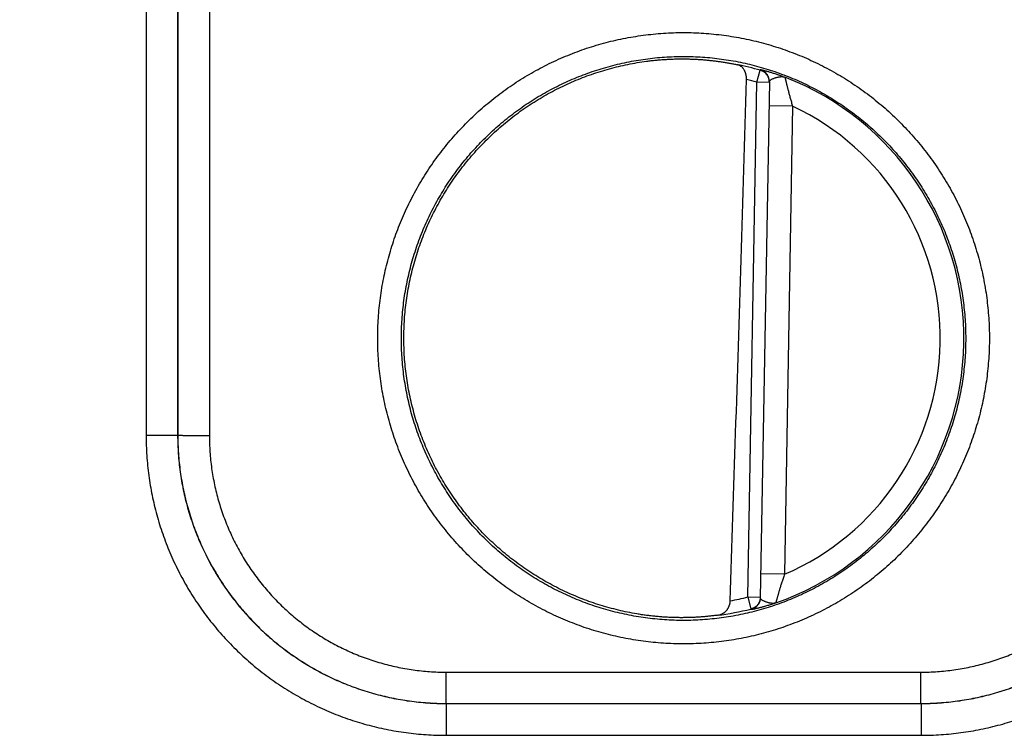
# Model space of a CAD drawing. Header units: inches. Extents: x 0 to 34, y 0 to 22.
# Tile 24 of 112: x 22.15 to 22.774, y 7.685 to 8.138. Entities that reach past the tile are written whole.
import ezdxf

# ---------------------------------------------------------------- set-up
doc = ezdxf.new("R2010")
doc.units = ezdxf.units.IN
doc.header["$LTSCALE"] = 1.87
doc.header["$MEASUREMENT"] = 0
doc.layers.get('0').update_dxf_attribs({"linetype": 'CONTINUOUS'})
doc.layers.add('DIMENSIONS', color=7, linetype='CONTINUOUS')
doc.styles.get("Standard").update_dxf_attribs({"font": 'txt', "width": 0.8})
doc.dimstyles.new('DIMSTYLE_1', dxfattribs={"dimtxt": 0.125, "dimasz": 0.18, "dimexe": 0.18, "dimexo": 0.0625, "dimgap": 0.09, "dimtad": 0, "dimtih": 1, "dimtoh": 1, "dimdec": 3, "dimzin": 4, "dimdsep": 46, "dimtxsty": 'STANDARD', "dimblk": '_FILLED', "dimblk1": '_FILLED', "dimblk2": '_FILLED', "dimcen": 0.09, "dimadec": 0, "dimazin": 0, "dimtp": 0.01, "dimtm": 0.01, "dimtfac": 1, "dimtdec": 3, "dimtofl": 0, "dimtmove": 0, "dimatfit": 3, "dimldrblk": '_FILLED', "dimfxl": 1, "dimtolj": 1, "dimtzin": 4, "dimarcsym": 0})

# ---------------------------------------------------------------- blocks, each defined once
blk = doc.blocks.new('_FILLED')
at = {"color": 0, "linetype": 'BYBLOCK'}
blk.add_solid([(0, 0), (-1, 0.1736), (-1, -0.1736)], dxfattribs=at)
blk = doc.blocks.new('*D11')
at = {"layer": 'DIMENSIONS', "color": 2, "linetype": 'CONTINUOUS'}
for p, q in [((18.23312, 8.17462), (18.23312, 9.35505)), ((26.11345, 7.99058), (26.11345, 9.35505)), ((18.23312, 9.23005), (21.41529, 9.23005)), ((26.11345, 9.23005), (22.96529, 9.23005))]:
    blk.add_line(p, q, dxfattribs=at)
at = {"layer": 'DIMENSIONS', "color": 2, "linetype": 'CONTINUOUS', "xscale": 0.18, "yscale": 0.18, "zscale": 0.18, "rotation": 180}
blk.add_blockref('_FILLED', (18.23312, 9.23005), dxfattribs=at)
at = {"layer": 'DIMENSIONS', "color": 2, "linetype": 'CONTINUOUS', "xscale": 0.18, "yscale": 0.18, "zscale": 0.18}
blk.add_blockref('_FILLED', (26.11345, 9.23005), dxfattribs=at)
at = {"layer": 'DIMENSIONS', "color": 2, "linetype": 'CONTINUOUS', "width": 0.8}
for s, p in [('[', (22.10279, 9.16755)), (']', (22.80279, 9.16755)), ('7.880', (21.47779, 9.16755)), ('200.16', (22.20279, 9.16755))]:
    blk.add_text(s, height=0.125, dxfattribs=at).set_placement(p)

msp = doc.modelspace()

# ---------------------------------------------------------------- linework, layer by layer
at = {"color": 7, "linetype": 'CONTINUOUS'}
for p, q in [((22.24996, 8.44996), (22.25004, 7.87462)), ((22.22996, 8.44979), (22.23005, 7.87445)), ((22.25021, 8.41084), (22.25013, 7.87471)), ((22.27021, 8.41066), (22.27013, 7.87453)), ((22.61691, 8.09842), (22.61908, 8.10599)), ((22.61121, 7.77217), (22.61691, 8.09842)), ((22.62478, 8.09828), (22.61691, 8.09842)), ((22.62479, 8.09864), (22.61908, 7.77167)), ((22.63952, 8.08321), (22.62452, 8.08348)), ((22.63952, 8.08321), (22.63434, 7.78657)), ((22.25004, 7.87462), (22.25013, 7.87471)), ((22.63434, 7.78657), (22.61935, 7.78683)), ((22.61121, 7.77217), (22.61909, 7.77203)), ((22.61121, 7.77217), (22.61312, 7.76453)), ((22.42008, 7.72453), (22.72081, 7.72453)), ((22.42008, 7.70471), (22.42008, 7.72453)), ((22.72081, 7.70471), (22.72081, 7.72453)), ((22.42005, 7.70468), (22.42008, 7.70471)), ((22.42005, 7.70468), (22.72085, 7.70468)), ((22.42005, 7.70468), (22.42005, 7.68451)), ((22.42008, 7.70471), (22.72081, 7.70471)), ((22.72085, 7.70468), (22.72081, 7.70471)), ((22.72085, 7.70468), (22.72085, 7.68451)), ((22.42005, 7.68451), (22.72085, 7.68451))]:
    msp.add_line(p, q, dxfattribs=at)
for radius, start, end in [(0.17675, 74.03059, 78.93522), (0.17756, 289.20156, 68.79846), (0.16888, 74.03064, 76.33344), (0.16257, 293.14471, 64.85529), (0.16888, 280.09604, 283.96948), (0.17675, 277.00613, 283.96941)]:
    msp.add_arc((22.57045, 7.93605), radius, start, end, dxfattribs=at)
for points, knots in [([(22.57045, 7.74245), (22.56831, 7.74245), (22.56405, 7.74252), (22.55766, 7.74284), (22.55127, 7.74336), (22.54491, 7.7441), (22.53857, 7.74505), (22.53227, 7.74621), (22.52601, 7.74758), (22.5198, 7.74915), (22.51365, 7.75093), (22.50756, 7.7529), (22.50153, 7.75508), (22.49559, 7.75746), (22.48972, 7.76003), (22.48394, 7.7628), (22.47826, 7.76575), (22.47268, 7.76889), (22.4672, 7.77221), (22.46184, 7.77572), (22.45659, 7.7794), (22.45147, 7.78325), (22.44648, 7.78727), (22.44162, 7.79145), (22.43691, 7.79579), (22.43234, 7.80028), (22.42792, 7.80492), (22.42366, 7.80971), (22.41956, 7.81463), (22.41562, 7.81969), (22.41186, 7.82487), (22.40826, 7.83017), (22.40485, 7.8356), (22.40161, 7.84113), (22.39856, 7.84676), (22.3957, 7.8525), (22.39303, 7.85832), (22.39055, 7.86423), (22.38827, 7.87022), (22.38619, 7.87628), (22.38431, 7.8824), (22.38264, 7.88859), (22.38117, 7.89482), (22.3799, 7.90111), (22.37885, 7.90743), (22.378, 7.91378), (22.37737, 7.92015), (22.37694, 7.92655), (22.37673, 7.93295), (22.37673, 7.93936), (22.37694, 7.94576), (22.37737, 7.95216), (22.378, 7.95853), (22.37885, 7.96489), (22.3799, 7.97121), (22.38117, 7.97749), (22.38264, 7.98372), (22.38431, 7.98991), (22.38619, 7.99603), (22.38827, 8.00209), (22.39055, 8.00808), (22.39303, 8.01399), (22.3957, 8.01982), (22.39856, 8.02555), (22.40161, 8.03118), (22.40485, 8.03672), (22.40826, 8.04214), (22.41186, 8.04744), (22.41563, 8.05263), (22.41956, 8.05768), (22.42366, 8.0626), (22.42792, 8.06739), (22.43234, 8.07203), (22.43691, 8.07652), (22.44163, 8.08086), (22.44648, 8.08504), (22.45147, 8.08906), (22.4566, 8.09291), (22.46184, 8.09659), (22.46721, 8.1001), (22.47268, 8.10342), (22.47827, 8.10656), (22.48395, 8.10951), (22.48973, 8.11228), (22.49559, 8.11485), (22.50154, 8.11723), (22.50756, 8.1194), (22.51365, 8.12138), (22.5198, 8.12316), (22.52601, 8.12473), (22.53227, 8.1261), (22.53857, 8.12725), (22.54491, 8.1282), (22.55128, 8.12894), (22.55766, 8.12947), (22.56405, 8.12979), (22.56832, 8.12986), (22.57045, 8.12986)], [0, 0, 0, 0, 0.010507, 0.021025, 0.03155, 0.04208, 0.05261, 0.063138, 0.073663, 0.084187, 0.09471, 0.105232, 0.115755, 0.126278, 0.136802, 0.147325, 0.157848, 0.16837, 0.178893, 0.189421, 0.199952, 0.210482, 0.22101, 0.231537, 0.242066, 0.252595, 0.263124, 0.273652, 0.28418, 0.294707, 0.305236, 0.315764, 0.326292, 0.33682, 0.347348, 0.357876, 0.368404, 0.378932, 0.38946, 0.399988, 0.410516, 0.421044, 0.431572, 0.4421, 0.452628, 0.463156, 0.473684, 0.484212, 0.49474, 0.505268, 0.515796, 0.526324, 0.536852, 0.54738, 0.557908, 0.568436, 0.578964, 0.589492, 0.600021, 0.610549, 0.621076, 0.631604, 0.642132, 0.65266, 0.663188, 0.673716, 0.684244, 0.694772, 0.705301, 0.715829, 0.726356, 0.736884, 0.747413, 0.757943, 0.768471, 0.778997, 0.789526, 0.800057, 0.810588, 0.821115, 0.831638, 0.842161, 0.852684, 0.863206, 0.873728, 0.88425, 0.894772, 0.905295, 0.915818, 0.926341, 0.936867, 0.947395, 0.957924, 0.968453, 0.978977, 0.989494, 1, 1, 1, 1]), ([(22.57045, 8.12986), (22.57258, 8.12986), (22.57684, 8.12979), (22.58324, 8.12947), (22.58962, 8.12894), (22.59598, 8.1282), (22.60232, 8.12725), (22.60862, 8.1261), (22.61488, 8.12473), (22.62109, 8.12316), (22.62724, 8.12138), (22.63334, 8.1194), (22.63936, 8.11722), (22.64531, 8.11485), (22.65117, 8.11228), (22.65695, 8.10951), (22.66263, 8.10656), (22.66821, 8.10342), (22.67369, 8.10009), (22.67905, 8.09659), (22.6843, 8.09291), (22.68942, 8.08906), (22.69441, 8.08504), (22.69927, 8.08086), (22.70398, 8.07652), (22.70855, 8.07203), (22.71297, 8.06739), (22.71723, 8.0626), (22.72133, 8.05768), (22.72527, 8.05262), (22.72904, 8.04744), (22.73263, 8.04213), (22.73605, 8.03671), (22.73928, 8.03118), (22.74233, 8.02555), (22.74519, 8.01981), (22.74786, 8.01399), (22.75034, 8.00808), (22.75262, 8.00209), (22.7547, 7.99603), (22.75658, 7.9899), (22.75826, 7.98372), (22.75973, 7.97748), (22.76099, 7.9712), (22.76205, 7.96488), (22.76289, 7.95853), (22.76352, 7.95215), (22.76395, 7.94576), (22.76416, 7.93936), (22.76416, 7.93295), (22.76395, 7.92654), (22.76352, 7.92015), (22.76289, 7.91377), (22.76204, 7.90742), (22.76099, 7.9011), (22.75973, 7.89482), (22.75826, 7.88858), (22.75658, 7.8824), (22.7547, 7.87627), (22.75262, 7.87021), (22.75034, 7.86422), (22.74786, 7.85832), (22.74519, 7.85249), (22.74233, 7.84676), (22.73928, 7.84112), (22.73604, 7.83559), (22.73263, 7.83017), (22.72903, 7.82487), (22.72527, 7.81968), (22.72133, 7.81463), (22.71723, 7.8097), (22.71297, 7.80492), (22.70855, 7.80028), (22.70398, 7.79578), (22.69927, 7.79144), (22.69441, 7.78726), (22.68942, 7.78325), (22.6843, 7.77939), (22.67905, 7.77571), (22.67368, 7.77221), (22.66821, 7.76889), (22.66263, 7.76575), (22.65694, 7.76279), (22.65117, 7.76003), (22.6453, 7.75746), (22.63936, 7.75508), (22.63333, 7.7529), (22.62724, 7.75093), (22.62109, 7.74915), (22.61488, 7.74758), (22.60862, 7.74621), (22.60232, 7.74505), (22.59598, 7.7441), (22.58962, 7.74336), (22.58323, 7.74284), (22.57684, 7.74252), (22.57258, 7.74245), (22.57045, 7.74245)], [0, 0, 0, 0, 0.010507, 0.021025, 0.03155, 0.042079, 0.05261, 0.063138, 0.073663, 0.084187, 0.09471, 0.105232, 0.115755, 0.126278, 0.136801, 0.147325, 0.157848, 0.16837, 0.178893, 0.18942, 0.199951, 0.210482, 0.221009, 0.231536, 0.242065, 0.252594, 0.263123, 0.273651, 0.284179, 0.294707, 0.305235, 0.315763, 0.326292, 0.33682, 0.347347, 0.357875, 0.368403, 0.378931, 0.389459, 0.399987, 0.410515, 0.421043, 0.431571, 0.442099, 0.452627, 0.463155, 0.473683, 0.484211, 0.49474, 0.505268, 0.515796, 0.526324, 0.536852, 0.54738, 0.557908, 0.568436, 0.578964, 0.589492, 0.60002, 0.610548, 0.621076, 0.631604, 0.642132, 0.65266, 0.663188, 0.673715, 0.684243, 0.694772, 0.7053, 0.715828, 0.726356, 0.736883, 0.747412, 0.757942, 0.76847, 0.778997, 0.789525, 0.800056, 0.810587, 0.821114, 0.831638, 0.842161, 0.852683, 0.863206, 0.873728, 0.88425, 0.894772, 0.905294, 0.915817, 0.926341, 0.936867, 0.947395, 0.957924, 0.968453, 0.978977, 0.989494, 1, 1, 1, 1]), ([(22.57045, 7.75732), (22.56843, 7.75732), (22.56441, 7.75738), (22.55838, 7.75769), (22.55236, 7.7582), (22.54636, 7.75891), (22.54039, 7.75983), (22.53446, 7.76094), (22.52856, 7.76226), (22.52272, 7.76377), (22.51693, 7.76548), (22.51119, 7.76739), (22.50553, 7.76949), (22.49994, 7.77177), (22.49443, 7.77425), (22.48901, 7.77691), (22.48368, 7.77975), (22.47845, 7.78277), (22.47333, 7.78597), (22.46832, 7.78933), (22.46342, 7.79286), (22.45865, 7.79656), (22.45401, 7.80041), (22.44949, 7.80442), (22.44512, 7.80858), (22.44089, 7.81288), (22.4368, 7.81733), (22.43287, 7.82191), (22.4291, 7.82662), (22.42548, 7.83145), (22.42204, 7.83641), (22.41876, 7.84148), (22.41565, 7.84665), (22.41272, 7.85193), (22.40997, 7.8573), (22.40741, 7.86277), (22.40502, 7.86832), (22.40283, 7.87394), (22.40083, 7.87964), (22.39902, 7.8854), (22.39741, 7.89121), (22.396, 7.89708), (22.39478, 7.90299), (22.39377, 7.90894), (22.39295, 7.91493), (22.39234, 7.92093), (22.39193, 7.92696), (22.39173, 7.93299), (22.39173, 7.93903), (22.39193, 7.94506), (22.39234, 7.95108), (22.39295, 7.95709), (22.39376, 7.96307), (22.39478, 7.96902), (22.39599, 7.97493), (22.39741, 7.9808), (22.39902, 7.98662), (22.40082, 7.99238), (22.40282, 7.99808), (22.40501, 8.0037), (22.40739, 8.00925), (22.40996, 8.01472), (22.41271, 8.02009), (22.41564, 8.02537), (22.41874, 8.03055), (22.42202, 8.03562), (22.42547, 8.04057), (22.42908, 8.04541), (22.43286, 8.05012), (22.43679, 8.0547), (22.44088, 8.05915), (22.44511, 8.06345), (22.44948, 8.06762), (22.454, 8.07163), (22.45864, 8.07548), (22.46342, 8.07918), (22.46831, 8.08271), (22.47333, 8.08608), (22.47845, 8.08927), (22.48368, 8.09229), (22.48901, 8.09513), (22.49443, 8.0978), (22.49994, 8.10027), (22.50553, 8.10256), (22.51119, 8.10466), (22.51692, 8.10656), (22.52272, 8.10827), (22.52856, 8.10979), (22.53446, 8.1111), (22.54039, 8.11222), (22.54636, 8.11313), (22.55236, 8.11385), (22.55838, 8.11436), (22.56441, 8.11466), (22.56843, 8.11473), (22.57045, 8.11473)], [0, 0, 0, 0, 0.010755, 0.021511, 0.032266, 0.043021, 0.053777, 0.064532, 0.075288, 0.086043, 0.096798, 0.107552, 0.118308, 0.129065, 0.139823, 0.150581, 0.161335, 0.172086, 0.182835, 0.193586, 0.204337, 0.215087, 0.225837, 0.236586, 0.247336, 0.258086, 0.268836, 0.279586, 0.290336, 0.301085, 0.311835, 0.322586, 0.333336, 0.344086, 0.354836, 0.365587, 0.376337, 0.387088, 0.397838, 0.408589, 0.41934, 0.430091, 0.440842, 0.451592, 0.462343, 0.473094, 0.483845, 0.494597, 0.505348, 0.516099, 0.52685, 0.537601, 0.548353, 0.559104, 0.569855, 0.580607, 0.591358, 0.60211, 0.612862, 0.623613, 0.634365, 0.645116, 0.655868, 0.66662, 0.677371, 0.688123, 0.698875, 0.709628, 0.72038, 0.731132, 0.741884, 0.752637, 0.763391, 0.774143, 0.784897, 0.79565, 0.806404, 0.817157, 0.82791, 0.838664, 0.849421, 0.860178, 0.870936, 0.881692, 0.892448, 0.903202, 0.913957, 0.924712, 0.935468, 0.946223, 0.956979, 0.967734, 0.978489, 0.989245, 1, 1, 1, 1]), ([(22.54703, 8.11169), (22.54802, 8.11182), (22.55, 8.11207), (22.55296, 8.11239), (22.55591, 8.11265), (22.55885, 8.11286), (22.56178, 8.11302), (22.56468, 8.11313), (22.56757, 8.11318), (22.56949, 8.11319), (22.57045, 8.11318)], [0, 0, 0, 0, 0.127608, 0.254586, 0.380801, 0.506317, 0.631045, 0.754899, 0.877931, 1, 1, 1, 1]), ([(22.57045, 8.11473), (22.57246, 8.11473), (22.57648, 8.11466), (22.58252, 8.11436), (22.58853, 8.11385), (22.59453, 8.11313), (22.6005, 8.11222), (22.60644, 8.1111), (22.61233, 8.10979), (22.61818, 8.10827), (22.62397, 8.10656), (22.6297, 8.10466), (22.63536, 8.10256), (22.64095, 8.10027), (22.64646, 8.0978), (22.65188, 8.09513), (22.65721, 8.09229), (22.66244, 8.08927), (22.66756, 8.08608), (22.67257, 8.08272), (22.67747, 8.07918), (22.68224, 8.07549), (22.68689, 8.07163), (22.6914, 8.06762), (22.69577, 8.06347), (22.7, 8.05916), (22.70409, 8.05472), (22.70802, 8.05014), (22.71179, 8.04543), (22.71541, 8.04059), (22.71886, 8.03564), (22.72214, 8.03057), (22.72524, 8.02539), (22.72817, 8.02011), (22.73092, 8.01474), (22.73349, 8.00928), (22.73587, 8.00373), (22.73806, 7.99811), (22.74006, 7.99241), (22.74187, 7.98665), (22.74348, 7.98083), (22.74489, 7.97496), (22.74611, 7.96905), (22.74712, 7.9631), (22.74794, 7.95712), (22.74855, 7.95111), (22.74896, 7.94509), (22.74916, 7.93906), (22.74916, 7.93302), (22.74896, 7.92699), (22.74855, 7.92096), (22.74794, 7.91496), (22.74713, 7.90898), (22.74612, 7.90302), (22.7449, 7.89711), (22.74349, 7.89124), (22.74188, 7.88542), (22.74007, 7.87966), (22.73807, 7.87397), (22.73588, 7.86834), (22.7335, 7.86279), (22.73093, 7.85733), (22.72818, 7.85195), (22.72525, 7.84667), (22.72215, 7.8415), (22.71887, 7.83643), (22.71542, 7.83147), (22.71181, 7.82664), (22.70803, 7.82192), (22.7041, 7.81734), (22.70002, 7.8129), (22.69578, 7.80859), (22.69141, 7.80443), (22.68689, 7.80042), (22.68225, 7.79656), (22.67747, 7.79287), (22.67258, 7.78933), (22.66756, 7.78597), (22.66244, 7.78277), (22.65721, 7.77975), (22.65188, 7.77691), (22.64646, 7.77425), (22.64095, 7.77177), (22.63536, 7.76949), (22.6297, 7.76739), (22.62397, 7.76548), (22.61818, 7.76377), (22.61233, 7.76226), (22.60644, 7.76094), (22.6005, 7.75983), (22.59453, 7.75891), (22.58853, 7.7582), (22.58252, 7.75769), (22.57648, 7.75738), (22.57246, 7.75732), (22.57045, 7.75732)], [0, 0, 0, 0, 0.010755, 0.021511, 0.032266, 0.043021, 0.053777, 0.064532, 0.075288, 0.086043, 0.096797, 0.107552, 0.118307, 0.129065, 0.139823, 0.15058, 0.161335, 0.172086, 0.182835, 0.193585, 0.204336, 0.215087, 0.225836, 0.236586, 0.247336, 0.258086, 0.268835, 0.279585, 0.290335, 0.301085, 0.311835, 0.322585, 0.333335, 0.344085, 0.354836, 0.365586, 0.376337, 0.387087, 0.397838, 0.408588, 0.419339, 0.43009, 0.440841, 0.451592, 0.462343, 0.473094, 0.483845, 0.494596, 0.505347, 0.516098, 0.526849, 0.537601, 0.548352, 0.559104, 0.569855, 0.580606, 0.591358, 0.60211, 0.612861, 0.623613, 0.634364, 0.645116, 0.655868, 0.66662, 0.677371, 0.688123, 0.698875, 0.709628, 0.72038, 0.731132, 0.741885, 0.752638, 0.763391, 0.774144, 0.784897, 0.795651, 0.806405, 0.817158, 0.827911, 0.838665, 0.849421, 0.860179, 0.870936, 0.881693, 0.892448, 0.903202, 0.913957, 0.924712, 0.935468, 0.946223, 0.956979, 0.967734, 0.978489, 0.989245, 1, 1, 1, 1]), ([(22.57045, 8.11318), (22.5714, 8.11318), (22.57331, 8.11315), (22.57616, 8.11306), (22.57897, 8.11293), (22.58175, 8.11275), (22.58449, 8.11253), (22.58719, 8.11227), (22.58983, 8.11197), (22.59242, 8.11163), (22.59495, 8.11126), (22.59742, 8.11086), (22.59981, 8.11044), (22.60212, 8.10999), (22.60363, 8.10968), (22.60437, 8.10952)], [0, 0, 0, 0, 0.084065, 0.16743, 0.249916, 0.331405, 0.411876, 0.491153, 0.569073, 0.645584, 0.72047, 0.79349, 0.864545, 0.933458, 1, 1, 1, 1]), ([(22.54091, 7.76144), (22.53895, 7.76178), (22.53502, 7.76251), (22.52917, 7.76381), (22.52336, 7.7653), (22.51762, 7.76699), (22.51193, 7.76887), (22.5063, 7.77095), (22.50076, 7.77321), (22.49529, 7.77566), (22.4899, 7.7783), (22.48461, 7.78111), (22.47942, 7.7841), (22.47433, 7.78727), (22.46935, 7.7906), (22.46449, 7.79411), (22.45975, 7.79777), (22.45513, 7.80159), (22.45065, 7.80557), (22.4463, 7.8097), (22.4421, 7.81397), (22.43804, 7.81838), (22.43414, 7.82292), (22.43039, 7.8276), (22.4268, 7.8324), (22.42337, 7.83732), (22.42011, 7.84235), (22.41703, 7.84748), (22.41412, 7.85272), (22.41139, 7.85806), (22.40884, 7.86348), (22.40648, 7.86899), (22.4043, 7.87458), (22.40231, 7.88023), (22.40052, 7.88595), (22.39892, 7.89173), (22.39752, 7.89755), (22.39631, 7.90342), (22.39531, 7.90933), (22.3945, 7.91527), (22.3939, 7.92123), (22.39349, 7.92722), (22.3933, 7.93321), (22.3933, 7.9392), (22.3935, 7.94519), (22.39391, 7.95117), (22.39452, 7.95713), (22.39534, 7.96307), (22.39635, 7.96898), (22.39756, 7.97485), (22.39897, 7.98067), (22.40057, 7.98645), (22.40237, 7.99216), (22.40437, 7.99782), (22.40655, 8.0034), (22.40892, 8.0089), (22.41147, 8.01433), (22.41421, 8.01966), (22.41712, 8.02489), (22.42021, 8.03003), (22.42348, 8.03506), (22.42691, 8.03997), (22.4305, 8.04477), (22.43426, 8.04944), (22.43817, 8.05398), (22.44223, 8.05838), (22.44644, 8.06265), (22.45079, 8.06677), (22.45528, 8.07074), (22.4599, 8.07456), (22.46464, 8.07822), (22.46951, 8.08172), (22.47449, 8.08505), (22.47958, 8.08821), (22.48478, 8.09119), (22.49007, 8.094), (22.49546, 8.09663), (22.50093, 8.09907), (22.50648, 8.10133), (22.51211, 8.1034), (22.5178, 8.10528), (22.52355, 8.10696), (22.52935, 8.10845), (22.53521, 8.10974), (22.5411, 8.11083), (22.54505, 8.11143), (22.54703, 8.11169)], [0, 0, 0, 0, 0.011903, 0.023808, 0.03571, 0.047615, 0.059518, 0.071422, 0.083327, 0.095229, 0.107134, 0.119037, 0.130942, 0.142847, 0.154749, 0.166655, 0.178558, 0.190463, 0.202369, 0.214272, 0.226178, 0.238081, 0.249987, 0.261892, 0.273796, 0.285702, 0.297606, 0.309512, 0.321418, 0.333322, 0.345229, 0.357132, 0.369039, 0.380945, 0.392849, 0.404756, 0.41666, 0.428567, 0.440473, 0.452378, 0.464285, 0.476189, 0.488096, 0.500001, 0.511907, 0.523814, 0.535718, 0.547625, 0.55953, 0.571435, 0.583342, 0.595246, 0.607153, 0.619058, 0.630963, 0.64287, 0.654773, 0.66668, 0.678584, 0.69049, 0.702396, 0.714299, 0.726206, 0.738109, 0.750015, 0.76192, 0.773823, 0.785729, 0.797632, 0.809538, 0.821442, 0.833346, 0.845251, 0.857154, 0.869059, 0.880963, 0.892866, 0.904771, 0.916674, 0.928578, 0.940482, 0.952385, 0.96429, 0.976192, 0.988097, 1, 1, 1, 1]), ([(22.61035, 8.10015), (22.61035, 8.10033), (22.61036, 8.10067), (22.61034, 8.1012), (22.61029, 8.10174), (22.61022, 8.10228), (22.61013, 8.10283), (22.61001, 8.10338), (22.60985, 8.10393), (22.60967, 8.10447), (22.60946, 8.10501), (22.60922, 8.10554), (22.60894, 8.10605), (22.60863, 8.10654), (22.60829, 8.10702), (22.60791, 8.10746), (22.6075, 8.10788), (22.60705, 8.10826), (22.60657, 8.10861), (22.60606, 8.10891), (22.60552, 8.10917), (22.60496, 8.10938), (22.60457, 8.10948), (22.60437, 8.10952)], [0, 0, 0, 0, 0.042988, 0.086858, 0.131512, 0.176944, 0.223037, 0.269777, 0.316991, 0.36466, 0.412622, 0.46085, 0.509214, 0.557689, 0.606204, 0.654769, 0.703375, 0.752084, 0.800954, 0.85009, 0.899568, 0.949496, 1, 1, 1, 1]), ([(22.61908, 8.10635), (22.61908, 8.10636), (22.61915, 8.10637), (22.61923, 8.10636), (22.61942, 8.10633), (22.61967, 8.10628), (22.61999, 8.10621), (22.62039, 8.10612), (22.62086, 8.10601), (22.6214, 8.10587), (22.62201, 8.10571), (22.6227, 8.10553), (22.62346, 8.10532), (22.62429, 8.10508), (22.62518, 8.10481), (22.62615, 8.10452), (22.62718, 8.1042), (22.62827, 8.10385), (22.62944, 8.10346), (22.63066, 8.10304), (22.63195, 8.10259), (22.63329, 8.10211), (22.6342, 8.10177), (22.63466, 8.1016)], [0, 0, 0, 0, 0.002335, 0.008806, 0.019776, 0.035339, 0.055545, 0.080405, 0.109944, 0.144199, 0.183179, 0.226832, 0.275068, 0.327788, 0.384982, 0.446679, 0.512896, 0.583569, 0.658611, 0.737927, 0.821352, 0.908726, 1, 1, 1, 1]), ([(22.61908, 8.10599), (22.61908, 8.10603), (22.61908, 8.10611), (22.61908, 8.10623), (22.61908, 8.10631), (22.61908, 8.10635)], [0, 0, 0, 0, 0.333447, 0.666738, 1, 1, 1, 1]), ([(22.62479, 8.09864), (22.62479, 8.09883), (22.62478, 8.09921), (22.62473, 8.09978), (22.62464, 8.10035), (22.6245, 8.10091), (22.62433, 8.10145), (22.62411, 8.10198), (22.62386, 8.1025), (22.62357, 8.10299), (22.62325, 8.10347), (22.62289, 8.10392), (22.6225, 8.10434), (22.62208, 8.10473), (22.62164, 8.10509), (22.62116, 8.10541), (22.62067, 8.10571), (22.62016, 8.10596), (22.61962, 8.10618), (22.61926, 8.10629), (22.61908, 8.10635)], [0, 0, 0, 0, 0.055548, 0.1111, 0.166652, 0.222204, 0.277757, 0.333311, 0.388865, 0.44442, 0.499975, 0.555531, 0.611087, 0.666644, 0.722202, 0.777761, 0.83332, 0.888879, 0.944439, 1, 1, 1, 1]), ([(22.62478, 8.09864), (22.62478, 8.09871), (22.62477, 8.09897), (22.62473, 8.09942), (22.62463, 8.09999), (22.6245, 8.10055), (22.62432, 8.10109), (22.62411, 8.10162), (22.62386, 8.10214), (22.62357, 8.10263), (22.62324, 8.10311), (22.62289, 8.10355), (22.6225, 8.10397), (22.62208, 8.10437), (22.62163, 8.10473), (22.62116, 8.10505), (22.62067, 8.10534), (22.62015, 8.1056), (22.61962, 8.10581), (22.61926, 8.10593), (22.61908, 8.10599)], [0, 0, 0, 0, 0.021371, 0.078933, 0.136495, 0.194058, 0.251622, 0.309186, 0.36675, 0.424315, 0.481881, 0.539447, 0.597014, 0.654581, 0.71215, 0.769719, 0.827288, 0.884858, 0.942428, 1, 1, 1, 1]), ([(22.62479, 8.09864), (22.62479, 8.09873), (22.62482, 8.09892), (22.62494, 8.09919), (22.62514, 8.09946), (22.62544, 8.09974), (22.62583, 8.10002), (22.62632, 8.10031), (22.6269, 8.10059), (22.62755, 8.10086), (22.62825, 8.10111), (22.62896, 8.10133), (22.62969, 8.10153), (22.63043, 8.1017), (22.63117, 8.10183), (22.63191, 8.1019), (22.63264, 8.10194), (22.63335, 8.1019), (22.63403, 8.10179), (22.63446, 8.10167), (22.63466, 8.1016)], [0, 0, 0, 0, 0.024638, 0.050912, 0.081009, 0.11701, 0.160651, 0.212479, 0.271956, 0.336871, 0.404372, 0.473003, 0.542036, 0.610654, 0.678724, 0.746696, 0.81385, 0.87869, 0.940685, 1, 1, 1, 1]), ([(22.63466, 8.1016), (22.63467, 8.10158), (22.63468, 8.10154), (22.6347, 8.10145), (22.63473, 8.10131), (22.63477, 8.10111), (22.63483, 8.10087), (22.6349, 8.10057), (22.63498, 8.10022), (22.63508, 8.09982), (22.63518, 8.09937), (22.63531, 8.09886), (22.63544, 8.09829), (22.63559, 8.09767), (22.63576, 8.097), (22.63594, 8.09626), (22.63614, 8.09547), (22.63635, 8.09463), (22.63659, 8.09372), (22.63684, 8.09276), (22.6371, 8.09174), (22.63739, 8.09067), (22.6377, 8.08954), (22.63803, 8.08836), (22.63837, 8.08713), (22.63874, 8.08586), (22.63912, 8.08455), (22.63939, 8.08366), (22.63952, 8.08321)], [0, 0, 0, 0, 0.002235, 0.007181, 0.014856, 0.025273, 0.03846, 0.054443, 0.073258, 0.094943, 0.119528, 0.147062, 0.177586, 0.211131, 0.24774, 0.287439, 0.330245, 0.376181, 0.425261, 0.477485, 0.532841, 0.591296, 0.652787, 0.717182, 0.784308, 0.853965, 0.925937, 1, 1, 1, 1]), ([(22.60005, 7.76979), (22.6012, 7.80517), (22.60351, 7.87725), (22.60695, 7.98737), (22.60921, 8.06211), (22.61035, 8.10015)], [0, 0, 0, 0, 0.321342, 0.654566, 1, 1, 1, 1]), ([(22.25004, 7.87462), (22.25003, 7.87462), (22.24997, 7.87461), (22.24985, 7.8746), (22.24966, 7.87459), (22.24942, 7.87458), (22.2491, 7.87457), (22.24873, 7.87456), (22.24829, 7.87455), (22.24779, 7.87455), (22.24723, 7.87454), (22.24662, 7.87453), (22.24595, 7.87452), (22.24523, 7.87451), (22.24445, 7.8745), (22.24363, 7.8745), (22.24277, 7.87449), (22.24186, 7.87448), (22.24092, 7.87448), (22.23993, 7.87447), (22.23892, 7.87447), (22.23788, 7.87446), (22.23681, 7.87446), (22.23571, 7.87446), (22.2346, 7.87445), (22.23348, 7.87445), (22.23234, 7.87445), (22.2312, 7.87445), (22.23043, 7.87445), (22.23005, 7.87445)], [0, 0, 0, 0, 0.002705, 0.008683, 0.017934, 0.03043, 0.046132, 0.064989, 0.086939, 0.111909, 0.139817, 0.17057, 0.204068, 0.240199, 0.278843, 0.319874, 0.363155, 0.408543, 0.455888, 0.505033, 0.555816, 0.608069, 0.661618, 0.716287, 0.771895, 0.828257, 0.885188, 0.942499, 1, 1, 1, 1]), ([(22.23005, 7.87445), (22.23005, 7.87233), (22.23012, 7.8681), (22.23044, 7.86176), (22.23097, 7.85543), (22.23171, 7.84912), (22.23266, 7.84284), (22.23383, 7.8366), (22.23519, 7.8304), (22.23677, 7.82425), (22.23855, 7.81816), (22.24053, 7.81213), (22.24272, 7.80616), (22.2451, 7.80028), (22.24768, 7.79447), (22.25045, 7.78876), (22.2534, 7.78314), (22.25655, 7.77763), (22.25988, 7.77222), (22.26338, 7.76693), (22.26706, 7.76176), (22.27091, 7.75671), (22.27493, 7.75179), (22.27911, 7.74702), (22.28345, 7.74238), (22.28794, 7.73789), (22.29258, 7.73355), (22.29736, 7.72938), (22.30227, 7.72536), (22.30732, 7.72151), (22.3125, 7.71783), (22.31779, 7.71432), (22.3232, 7.711), (22.32872, 7.70785), (22.33434, 7.70489), (22.34005, 7.70213), (22.34585, 7.69955), (22.35174, 7.69717), (22.35771, 7.69499), (22.36374, 7.693), (22.36984, 7.69122), (22.37599, 7.68965), (22.38219, 7.68828), (22.38843, 7.68712), (22.39471, 7.68617), (22.40102, 7.68543), (22.40735, 7.6849), (22.4137, 7.68458), (22.41793, 7.68451), (22.42005, 7.68451)], [0, 0, 0, 0, 0.021282, 0.042564, 0.063846, 0.085124, 0.106398, 0.12767, 0.14894, 0.170211, 0.191486, 0.212766, 0.234046, 0.25532, 0.276591, 0.297861, 0.319135, 0.340409, 0.361682, 0.382955, 0.404227, 0.425499, 0.446772, 0.468045, 0.489318, 0.510591, 0.531865, 0.553138, 0.574413, 0.595688, 0.616963, 0.638237, 0.659514, 0.680793, 0.702071, 0.723346, 0.74462, 0.765898, 0.787183, 0.808468, 0.829749, 0.851026, 0.872301, 0.893578, 0.914858, 0.936143, 0.957431, 0.978718, 1, 1, 1, 1]), ([(22.25004, 7.87462), (22.25004, 7.87269), (22.25011, 7.86882), (22.25041, 7.86302), (22.2509, 7.85723), (22.2516, 7.85147), (22.25249, 7.84573), (22.25357, 7.84003), (22.25485, 7.83437), (22.25632, 7.82875), (22.25799, 7.82319), (22.25984, 7.81768), (22.26188, 7.81225), (22.2641, 7.80689), (22.2665, 7.80161), (22.26908, 7.79641), (22.27184, 7.7913), (22.27477, 7.78629), (22.27787, 7.78139), (22.28114, 7.77659), (22.28457, 7.77191), (22.28815, 7.76735), (22.29189, 7.76291), (22.29578, 7.75861), (22.29981, 7.75443), (22.30398, 7.7504), (22.30829, 7.74652), (22.31273, 7.74278), (22.31729, 7.73919), (22.32198, 7.73577), (22.32677, 7.7325), (22.33168, 7.7294), (22.33669, 7.72647), (22.3418, 7.72371), (22.347, 7.72113), (22.35228, 7.71873), (22.35765, 7.7165), (22.36308, 7.71447), (22.36859, 7.71261), (22.37415, 7.71095), (22.37977, 7.70948), (22.38544, 7.7082), (22.39114, 7.70712), (22.39688, 7.70623), (22.40265, 7.70554), (22.40844, 7.70504), (22.41424, 7.70474), (22.41811, 7.70468), (22.42005, 7.70468)], [0, 0, 0, 0, 0.021747, 0.043492, 0.065235, 0.086977, 0.108719, 0.130461, 0.152202, 0.173943, 0.195685, 0.217427, 0.239166, 0.260901, 0.282633, 0.304365, 0.326099, 0.347831, 0.36956, 0.391288, 0.413017, 0.434746, 0.456475, 0.478202, 0.499927, 0.521653, 0.543381, 0.565112, 0.586845, 0.608579, 0.630312, 0.652047, 0.673785, 0.695525, 0.717264, 0.739003, 0.760745, 0.782492, 0.804242, 0.825992, 0.847741, 0.86949, 0.891241, 0.912991, 0.934742, 0.956493, 0.978246, 1, 1, 1, 1]), ([(22.25013, 7.87471), (22.25013, 7.87277), (22.25019, 7.8689), (22.25049, 7.8631), (22.25099, 7.85731), (22.25168, 7.85154), (22.25257, 7.84581), (22.25365, 7.8401), (22.25493, 7.83444), (22.2564, 7.82882), (22.25806, 7.82325), (22.25991, 7.81775), (22.26195, 7.81231), (22.26417, 7.80695), (22.26657, 7.80166), (22.26916, 7.79646), (22.27191, 7.79136), (22.27484, 7.78635), (22.27794, 7.78144), (22.28121, 7.77664), (22.28464, 7.77196), (22.28822, 7.7674), (22.29196, 7.76296), (22.29584, 7.75865), (22.29988, 7.75448), (22.30405, 7.75044), (22.30835, 7.74656), (22.31279, 7.74282), (22.31735, 7.73923), (22.32204, 7.7358), (22.32683, 7.73254), (22.33174, 7.72944), (22.33675, 7.72651), (22.34186, 7.72375), (22.34705, 7.72117), (22.35234, 7.71876), (22.3577, 7.71654), (22.36314, 7.7145), (22.36864, 7.71265), (22.3742, 7.71099), (22.37982, 7.70952), (22.38548, 7.70824), (22.39119, 7.70715), (22.39692, 7.70626), (22.40269, 7.70557), (22.40847, 7.70508), (22.41427, 7.70478), (22.41814, 7.70471), (22.42008, 7.70471)], [0, 0, 0, 0, 0.021759, 0.043514, 0.065264, 0.08701, 0.108756, 0.130502, 0.152248, 0.173995, 0.195743, 0.217492, 0.239238, 0.260979, 0.282716, 0.304452, 0.326189, 0.347924, 0.369658, 0.391389, 0.41312, 0.434852, 0.456582, 0.478309, 0.500035, 0.521761, 0.543488, 0.565218, 0.58695, 0.608681, 0.630412, 0.652144, 0.673878, 0.695613, 0.717346, 0.739081, 0.760819, 0.782561, 0.804305, 0.826049, 0.847792, 0.869534, 0.891274, 0.913015, 0.934756, 0.956501, 0.978248, 1, 1, 1, 1]), ([(22.25013, 7.87471), (22.25015, 7.8747), (22.25021, 7.8747), (22.25032, 7.87469), (22.25051, 7.87468), (22.25076, 7.87467), (22.25107, 7.87466), (22.25145, 7.87465), (22.25189, 7.87464), (22.25238, 7.87463), (22.25294, 7.87462), (22.25356, 7.87461), (22.25423, 7.87461), (22.25495, 7.8746), (22.25572, 7.87459), (22.25654, 7.87458), (22.2574, 7.87458), (22.25831, 7.87457), (22.25926, 7.87456), (22.26024, 7.87456), (22.26125, 7.87455), (22.2623, 7.87455), (22.26337, 7.87455), (22.26446, 7.87454), (22.26557, 7.87454), (22.2667, 7.87454), (22.26783, 7.87454), (22.26898, 7.87453), (22.26974, 7.87453), (22.27013, 7.87453)], [0, 0, 0, 0, 0.002705, 0.008683, 0.017934, 0.03043, 0.046133, 0.06499, 0.08694, 0.11191, 0.139818, 0.170572, 0.20407, 0.240201, 0.278846, 0.319877, 0.363158, 0.408546, 0.455891, 0.505036, 0.555819, 0.608071, 0.66162, 0.716289, 0.771897, 0.828259, 0.885189, 0.9425, 1, 1, 1, 1]), ([(22.27013, 7.87453), (22.27013, 7.87279), (22.27019, 7.86929), (22.27046, 7.86406), (22.27092, 7.85884), (22.27155, 7.85364), (22.27237, 7.84846), (22.27337, 7.84332), (22.27455, 7.83822), (22.2759, 7.83316), (22.27743, 7.82816), (22.27914, 7.8232), (22.28102, 7.81831), (22.28306, 7.81349), (22.28527, 7.80875), (22.28765, 7.80408), (22.29019, 7.7995), (22.29288, 7.79501), (22.29573, 7.79062), (22.29874, 7.78633), (22.30189, 7.78215), (22.30518, 7.77808), (22.30862, 7.77413), (22.31218, 7.7703), (22.31589, 7.7666), (22.31971, 7.76303), (22.32366, 7.7596), (22.32773, 7.7563), (22.33191, 7.75315), (22.3362, 7.75015), (22.34059, 7.7473), (22.34508, 7.7446), (22.34965, 7.74206), (22.35432, 7.73969), (22.35906, 7.73748), (22.36388, 7.73543), (22.36877, 7.73355), (22.37372, 7.73185), (22.37873, 7.73032), (22.38378, 7.72896), (22.38888, 7.72778), (22.39402, 7.72678), (22.39919, 7.72597), (22.40439, 7.72533), (22.40961, 7.72487), (22.41484, 7.7246), (22.41833, 7.72453), (22.42008, 7.72453)], [0, 0, 0, 0, 0.022256, 0.044504, 0.066744, 0.088976, 0.111199, 0.133418, 0.155637, 0.177861, 0.200089, 0.22232, 0.24455, 0.266774, 0.288995, 0.311214, 0.333433, 0.355652, 0.37787, 0.400088, 0.422306, 0.444524, 0.46674, 0.488956, 0.51117, 0.533385, 0.555601, 0.577817, 0.600033, 0.622248, 0.644463, 0.666678, 0.688894, 0.711109, 0.733323, 0.755541, 0.777764, 0.799989, 0.82221, 0.844426, 0.866638, 0.888848, 0.911064, 0.933288, 0.955519, 0.977757, 1, 1, 1, 1]), ([(22.72081, 7.70471), (22.72275, 7.70471), (22.72662, 7.70478), (22.73242, 7.70508), (22.7382, 7.70557), (22.74397, 7.70626), (22.74971, 7.70715), (22.75541, 7.70824), (22.76107, 7.70952), (22.76669, 7.71099), (22.77225, 7.71265), (22.77775, 7.7145), (22.78319, 7.71654), (22.78855, 7.71876), (22.79384, 7.72116), (22.79903, 7.72375), (22.80414, 7.7265), (22.80915, 7.72944), (22.81405, 7.73254), (22.81885, 7.7358), (22.82353, 7.73923), (22.82809, 7.74281), (22.83253, 7.74655), (22.83684, 7.75044), (22.84101, 7.75447), (22.84504, 7.75864), (22.84893, 7.76295), (22.85267, 7.76739), (22.85625, 7.77195), (22.85968, 7.77664), (22.86295, 7.78143), (22.86605, 7.78634), (22.86898, 7.79135), (22.87173, 7.79646), (22.87432, 7.80166), (22.87672, 7.80694), (22.87894, 7.81231), (22.88098, 7.81775), (22.88283, 7.82325), (22.88449, 7.82882), (22.88596, 7.83443), (22.88724, 7.8401), (22.88833, 7.84581), (22.88921, 7.85154), (22.88991, 7.85731), (22.8904, 7.8631), (22.8907, 7.8689), (22.89076, 7.87277), (22.89076, 7.87471)], [0, 0, 0, 0, 0.021752, 0.0435, 0.065243, 0.086983, 0.108722, 0.130462, 0.152202, 0.173943, 0.195685, 0.217428, 0.239169, 0.260905, 0.282638, 0.30437, 0.326103, 0.347835, 0.369565, 0.391294, 0.413024, 0.434753, 0.456482, 0.478209, 0.499935, 0.52166, 0.543388, 0.565119, 0.586852, 0.608586, 0.63032, 0.652054, 0.673792, 0.69553, 0.717268, 0.739007, 0.76075, 0.782498, 0.804247, 0.825997, 0.847746, 0.869494, 0.891241, 0.912987, 0.934736, 0.956487, 0.978241, 1, 1, 1, 1]), ([(22.72081, 7.72453), (22.72256, 7.72453), (22.72605, 7.7246), (22.73129, 7.72487), (22.7365, 7.72533), (22.7417, 7.72597), (22.74687, 7.72678), (22.75201, 7.72778), (22.75711, 7.72896), (22.76217, 7.73032), (22.76717, 7.73185), (22.77212, 7.73355), (22.77701, 7.73543), (22.78183, 7.73748), (22.78658, 7.73969), (22.79124, 7.74207), (22.79582, 7.7446), (22.8003, 7.7473), (22.80469, 7.75015), (22.80898, 7.75315), (22.81316, 7.7563), (22.81723, 7.7596), (22.82118, 7.76303), (22.82501, 7.7666), (22.82871, 7.77031), (22.83228, 7.77413), (22.83571, 7.77809), (22.83901, 7.78215), (22.84216, 7.78634), (22.84516, 7.79062), (22.84801, 7.79502), (22.8507, 7.7995), (22.85324, 7.80408), (22.85562, 7.80875), (22.85783, 7.81349), (22.85988, 7.81831), (22.86175, 7.8232), (22.86346, 7.82816), (22.86499, 7.83317), (22.86634, 7.83822), (22.86752, 7.84333), (22.86852, 7.84847), (22.86934, 7.85364), (22.86998, 7.85884), (22.87043, 7.86406), (22.87071, 7.86929), (22.87077, 7.87279), (22.87077, 7.87453)], [0, 0, 0, 0, 0.022247, 0.044486, 0.066718, 0.088941, 0.111156, 0.133367, 0.155579, 0.177795, 0.200015, 0.22224, 0.244463, 0.266682, 0.288896, 0.31111, 0.333325, 0.35554, 0.377755, 0.39997, 0.422185, 0.444401, 0.466616, 0.488831, 0.511046, 0.533261, 0.555478, 0.577696, 0.599914, 0.622132, 0.644351, 0.66657, 0.688791, 0.71101, 0.73323, 0.755454, 0.777684, 0.799915, 0.822144, 0.844368, 0.866587, 0.888805, 0.911029, 0.933261, 0.955502, 0.977748, 1, 1, 1, 1]), ([(22.72085, 7.70468), (22.72278, 7.70468), (22.72665, 7.70474), (22.73245, 7.70504), (22.73824, 7.70554), (22.74401, 7.70623), (22.74975, 7.70712), (22.75545, 7.7082), (22.76112, 7.70948), (22.76674, 7.71095), (22.7723, 7.71261), (22.7778, 7.71446), (22.78324, 7.7165), (22.78861, 7.71872), (22.79389, 7.72113), (22.79909, 7.72371), (22.8042, 7.72647), (22.80921, 7.7294), (22.81411, 7.7325), (22.81891, 7.73576), (22.82359, 7.73919), (22.82816, 7.74277), (22.83259, 7.74651), (22.8369, 7.7504), (22.84107, 7.75443), (22.84511, 7.7586), (22.849, 7.7629), (22.85273, 7.76734), (22.85632, 7.7719), (22.85975, 7.77659), (22.86301, 7.78138), (22.86611, 7.78629), (22.86905, 7.7913), (22.87181, 7.7964), (22.87439, 7.8016), (22.87679, 7.80688), (22.87902, 7.81225), (22.88105, 7.81768), (22.88291, 7.82318), (22.88457, 7.82875), (22.88604, 7.83436), (22.88732, 7.84003), (22.8884, 7.84573), (22.88929, 7.85147), (22.88999, 7.85723), (22.89048, 7.86302), (22.89078, 7.86882), (22.89085, 7.87269), (22.89085, 7.87462)], [0, 0, 0, 0, 0.021755, 0.043507, 0.065257, 0.087006, 0.108756, 0.130505, 0.152253, 0.174, 0.195748, 0.217496, 0.239241, 0.260981, 0.282718, 0.304455, 0.326192, 0.347928, 0.36966, 0.391391, 0.413122, 0.434853, 0.456583, 0.47831, 0.500037, 0.521762, 0.543489, 0.565219, 0.586951, 0.608682, 0.630413, 0.652144, 0.673879, 0.695614, 0.717349, 0.739084, 0.76082, 0.782562, 0.804305, 0.826049, 0.847791, 0.869534, 0.891277, 0.913021, 0.934764, 0.956508, 0.978254, 1, 1, 1, 1]), ([(22.72085, 7.68451), (22.72296, 7.68451), (22.7272, 7.68458), (22.73354, 7.6849), (22.73987, 7.68543), (22.74618, 7.68617), (22.75246, 7.68712), (22.75871, 7.68828), (22.76491, 7.68965), (22.77106, 7.69122), (22.77715, 7.693), (22.78319, 7.69499), (22.78915, 7.69717), (22.79504, 7.69955), (22.80085, 7.70213), (22.80656, 7.70489), (22.81218, 7.70785), (22.81769, 7.711), (22.8231, 7.71432), (22.8284, 7.71783), (22.83357, 7.72151), (22.83862, 7.72536), (22.84354, 7.72938), (22.84832, 7.73355), (22.85295, 7.73789), (22.85744, 7.74238), (22.86178, 7.74702), (22.86596, 7.75179), (22.86998, 7.75671), (22.87383, 7.76176), (22.87751, 7.76693), (22.88102, 7.77222), (22.88434, 7.77763), (22.88749, 7.78315), (22.89045, 7.78876), (22.89322, 7.79448), (22.89579, 7.80028), (22.89817, 7.80616), (22.90036, 7.81213), (22.90234, 7.81816), (22.90412, 7.82425), (22.9057, 7.8304), (22.90707, 7.8366), (22.90823, 7.84284), (22.90918, 7.84912), (22.90992, 7.85543), (22.91045, 7.86176), (22.91077, 7.8681), (22.91085, 7.87233), (22.91085, 7.87445)], [0, 0, 0, 0, 0.021288, 0.042577, 0.063865, 0.085149, 0.10643, 0.127707, 0.148982, 0.170259, 0.19154, 0.212825, 0.234109, 0.255388, 0.276663, 0.297937, 0.319214, 0.340492, 0.361768, 0.383042, 0.404317, 0.425591, 0.446865, 0.468139, 0.489412, 0.510685, 0.531958, 0.553231, 0.574505, 0.595778, 0.617051, 0.638323, 0.659597, 0.680872, 0.702147, 0.723418, 0.744688, 0.765962, 0.787241, 0.808521, 0.829797, 0.851069, 0.872339, 0.89361, 0.914884, 0.936163, 0.957444, 0.978724, 1, 1, 1, 1]), ([(22.63434, 7.78657), (22.63419, 7.78613), (22.6339, 7.78525), (22.63347, 7.78395), (22.63306, 7.78269), (22.63267, 7.78148), (22.6323, 7.78031), (22.63196, 7.77919), (22.63163, 7.77813), (22.63133, 7.77712), (22.63104, 7.77617), (22.63078, 7.77528), (22.63053, 7.77444), (22.63031, 7.77365), (22.6301, 7.77293), (22.62991, 7.77226), (22.62974, 7.77164), (22.62959, 7.77108), (22.62945, 7.77058), (22.62932, 7.77013), (22.62921, 7.76973), (22.62912, 7.76938), (22.62904, 7.76909), (22.62898, 7.76885), (22.62892, 7.76866), (22.62889, 7.76852), (22.62886, 7.76842), (22.62885, 7.76838), (22.62885, 7.76837)], [0, 0, 0, 0, 0.074063, 0.146035, 0.215692, 0.282817, 0.347213, 0.408703, 0.467157, 0.522513, 0.574736, 0.623815, 0.669752, 0.712557, 0.752256, 0.788866, 0.82241, 0.852934, 0.880468, 0.905053, 0.926738, 0.945553, 0.961537, 0.974724, 0.985142, 0.992817, 0.997764, 1, 1, 1, 1]), ([(22.61908, 7.77167), (22.61908, 7.77148), (22.61906, 7.77109), (22.61899, 7.77053), (22.61887, 7.76996), (22.61872, 7.76941), (22.61852, 7.76887), (22.61829, 7.76835), (22.61802, 7.76784), (22.61771, 7.76736), (22.61737, 7.7669), (22.617, 7.76646), (22.6166, 7.76605), (22.61616, 7.76568), (22.6157, 7.76533), (22.61522, 7.76502), (22.61472, 7.76475), (22.6142, 7.76451), (22.61366, 7.76432), (22.61329, 7.76421), (22.6131, 7.76416)], [0, 0, 0, 0, 0.055553, 0.111105, 0.166657, 0.222209, 0.277762, 0.333315, 0.388869, 0.444423, 0.499977, 0.555533, 0.611089, 0.666646, 0.722203, 0.777762, 0.83332, 0.88888, 0.94444, 1, 1, 1, 1]), ([(22.61907, 7.77167), (22.61907, 7.7716), (22.61905, 7.77134), (22.61899, 7.77089), (22.61888, 7.77032), (22.61872, 7.76977), (22.61853, 7.76923), (22.6183, 7.76871), (22.61803, 7.7682), (22.61772, 7.76772), (22.61738, 7.76726), (22.61701, 7.76682), (22.6166, 7.76641), (22.61617, 7.76604), (22.61571, 7.76569), (22.61523, 7.76538), (22.61472, 7.76511), (22.6142, 7.76487), (22.61367, 7.76468), (22.6133, 7.76457), (22.61312, 7.76453)], [0, 0, 0, 0, 0.021417, 0.079025, 0.136631, 0.194235, 0.25184, 0.309445, 0.367051, 0.424657, 0.482261, 0.539868, 0.597467, 0.655063, 0.712659, 0.770278, 0.827895, 0.88541, 0.942776, 1, 1, 1, 1]), ([(22.62885, 7.76837), (22.62864, 7.7683), (22.62821, 7.76819), (22.62753, 7.76811), (22.62682, 7.7681), (22.62608, 7.76816), (22.62535, 7.76826), (22.62461, 7.76842), (22.62388, 7.76861), (22.62316, 7.76883), (22.62245, 7.76908), (22.62177, 7.76935), (22.62112, 7.76964), (22.62055, 7.76994), (22.62007, 7.77025), (22.61969, 7.77054), (22.61941, 7.77083), (22.61921, 7.77111), (22.6191, 7.77139), (22.61908, 7.77158), (22.61908, 7.77167)], [0, 0, 0, 0, 0.059323, 0.121334, 0.186173, 0.253328, 0.32131, 0.389378, 0.457988, 0.52702, 0.595658, 0.663153, 0.728056, 0.787523, 0.839345, 0.882984, 0.918987, 0.949087, 0.975362, 1, 1, 1, 1]), ([(22.59201, 7.76062), (22.59227, 7.76065), (22.59278, 7.76075), (22.59353, 7.76094), (22.59424, 7.76119), (22.59491, 7.76149), (22.59554, 7.76183), (22.59612, 7.76222), (22.59666, 7.76263), (22.59716, 7.76308), (22.59761, 7.76356), (22.59802, 7.76405), (22.59838, 7.76456), (22.59871, 7.76508), (22.59899, 7.76561), (22.59924, 7.76615), (22.59945, 7.76668), (22.59963, 7.76721), (22.59977, 7.76774), (22.59989, 7.76826), (22.59997, 7.76878), (22.60003, 7.76928), (22.60005, 7.76962), (22.60005, 7.76979)], [0, 0, 0, 0, 0.059904, 0.118091, 0.174614, 0.229564, 0.283278, 0.335862, 0.387293, 0.43757, 0.486836, 0.53505, 0.582275, 0.628477, 0.673723, 0.717965, 0.76122, 0.803486, 0.844712, 0.884984, 0.924244, 0.962599, 1, 1, 1, 1]), ([(22.62885, 7.76837), (22.62838, 7.76821), (22.62745, 7.7679), (22.6261, 7.76747), (22.6248, 7.76706), (22.62356, 7.76669), (22.62238, 7.76634), (22.62127, 7.76603), (22.62023, 7.76574), (22.61926, 7.76548), (22.61836, 7.76525), (22.61752, 7.76504), (22.61676, 7.76486), (22.61606, 7.7647), (22.61544, 7.76456), (22.6149, 7.76444), (22.61442, 7.76434), (22.61402, 7.76427), (22.6137, 7.76421), (22.61345, 7.76417), (22.61326, 7.76415), (22.61317, 7.76414), (22.6131, 7.76415), (22.6131, 7.76416)], [0, 0, 0, 0, 0.091255, 0.178612, 0.262028, 0.341342, 0.416387, 0.487063, 0.553285, 0.614988, 0.672186, 0.724908, 0.773146, 0.816801, 0.855784, 0.890041, 0.919582, 0.944445, 0.964653, 0.980218, 0.991191, 0.997664, 1, 1, 1, 1]), ([(22.6131, 7.76416), (22.61311, 7.7642), (22.61311, 7.76428), (22.61311, 7.7644), (22.61311, 7.76448), (22.61312, 7.76453)], [0, 0, 0, 0, 0.333261, 0.666553, 1, 1, 1, 1]), ([(22.57045, 7.75907), (22.56949, 7.75906), (22.56758, 7.75906), (22.56469, 7.75912), (22.56178, 7.75922), (22.55884, 7.75937), (22.55589, 7.75958), (22.55292, 7.75984), (22.54993, 7.76016), (22.54693, 7.76053), (22.54392, 7.76095), (22.54192, 7.76127), (22.54091, 7.76144)], [0, 0, 0, 0, 0.096413, 0.193834, 0.292087, 0.391124, 0.491, 0.591593, 0.692777, 0.79463, 0.897084, 1, 1, 1, 1]), ([(22.59201, 7.76062), (22.59118, 7.7605), (22.5895, 7.76028), (22.58694, 7.75999), (22.58432, 7.75973), (22.58163, 7.75951), (22.5789, 7.75933), (22.57612, 7.75919), (22.5733, 7.7591), (22.5714, 7.75907), (22.57045, 7.75907)], [0, 0, 0, 0, 0.116066, 0.235192, 0.357051, 0.481508, 0.60827, 0.737063, 0.867754, 1, 1, 1, 1])]:
    msp.add_open_spline(points, degree=3, knots=knots, dxfattribs=at)
for points in [[(22.62478, 8.09828), (22.62478, 8.0984), (22.62478, 8.09852), (22.62478, 8.09864)], [(22.61909, 7.77203), (22.61909, 7.77191), (22.61908, 7.77179), (22.61907, 7.77167)]]:
    msp.add_open_spline(points, degree=3, dxfattribs=at)

# ---------------------------------------------------------------- dimensions: what is measured, and where the dimension line sits
at = {"layer": 'DIMENSIONS', "color": 2, "linetype": 'CONTINUOUS'}
dim = msp.add_linear_dim(base=(26.11345, 9.23005), p1=(18.23312, 8.17462), p2=(26.11345, 7.99058), dimstyle='DIMSTYLE_1', dxfattribs=at)
dim.commit()
dim.dimension.update_dxf_attribs({"geometry": '*D11', "text_midpoint": (22.19029, 9.23005), "dimtype": 160})

doc.saveas('drawing.dxf')
